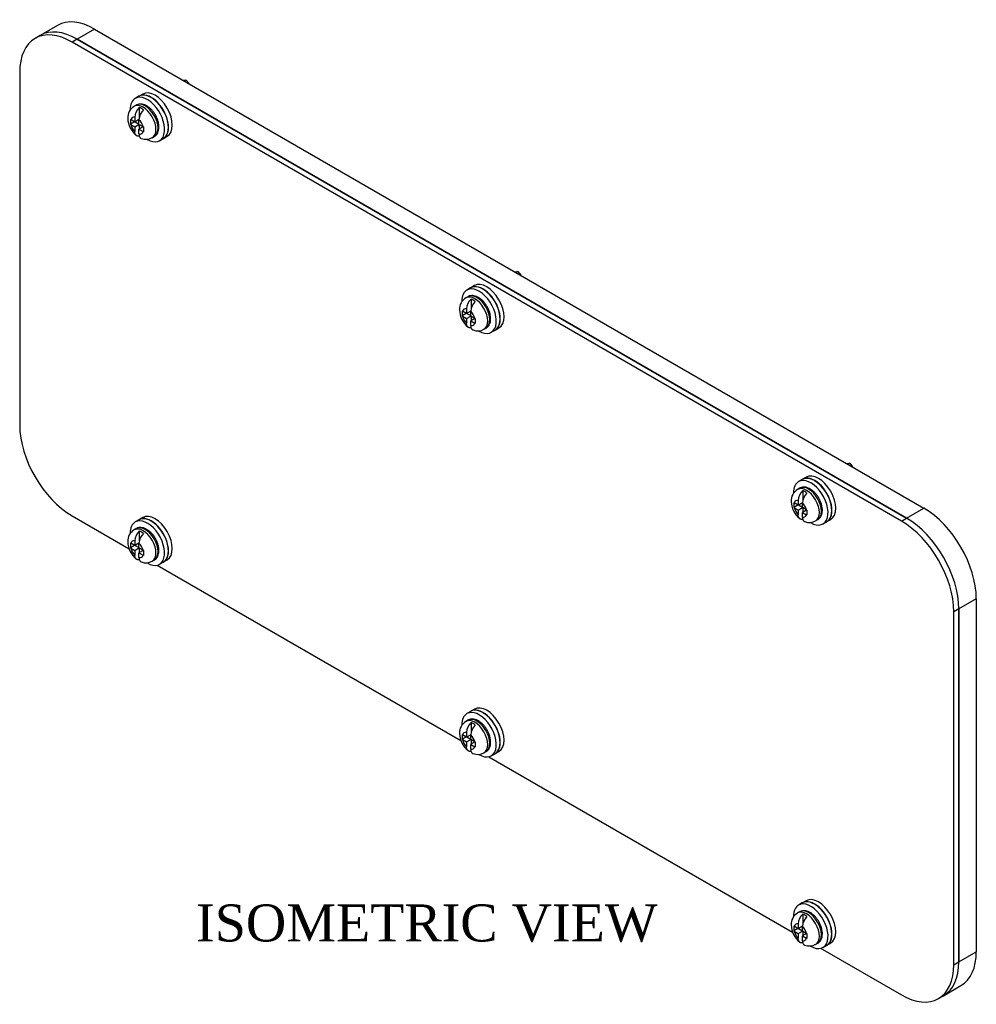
# Model space of a CAD drawing. Header units: inches. Extents: x 4.7 to 31.5, y 2.2 to 20.4.
# Tile 2 of 2: x 21.9 to 31.5, y 8 to 17.9. Entities that reach past the tile are written whole.
import ezdxf
from ezdxf.enums import TextEntityAlignment as Align

# ---------------------------------------------------------------- set-up
doc = ezdxf.new("R2010")
doc.units = ezdxf.units.IN
doc.header["$MEASUREMENT"] = 0
doc.layers.get('0').update_dxf_attribs({"linetype": 'CONTINUOUS'})
for name, color, linetype in [('COM54934', 7, 'CONTINUOUS'), ('GSK11192', 7, 'CONTINUOUS'), ('NTS17050', 7, 'CONTINUOUS'), ('SCS19489', 7, 'CONTINUOUS'), ('WAM30024', 7, 'CONTINUOUS')]:
    doc.layers.add(name, color=color, linetype=linetype)
doc.styles.add('SEACAD_TIMES_NEW_ROMAN', font='times.ttf')

msp = doc.modelspace()

# ---------------------------------------------------------------- linework, layer by layer
at = {"layer": 'COM54934', "color": 7, "linetype": 'Continuous'}
for p, q in [((22.0645, 17.7782), (22.0136, 17.7488)), ((22.4395, 17.741), (22.3886, 17.7116)), ((30.8364, 12.8931), (22.4395, 17.741)), ((30.7854, 12.8637), (22.3886, 17.7116)), ((21.8582, 17.4054), (21.8582, 13.8333)), ((22.3886, 12.9147), (22.9665, 12.581)), ((30.7854, 12.8637), (30.8364, 12.8931)), ((23.2508, 12.4169), (26.3249, 10.642)), ((31.3667, 11.9745), (31.3158, 11.9451)), ((31.3667, 8.4023), (31.3667, 11.9745)), ((31.3158, 8.3729), (31.3158, 11.9451)), ((26.6092, 10.4779), (29.6833, 8.703)), ((29.9676, 8.5389), (30.7854, 8.0667)), ((31.3158, 8.3729), (31.3667, 8.4023)), ((31.1604, 8.0296), (31.2114, 8.059))]:
    msp.add_line(p, q, dxfattribs=at)
for centre, major_axis, start_param, end_param in [((22.3886, 17.0992), (0.375, -0.6495), 2.356194, 3.926991), ((22.4395, 17.1286), (0.375, -0.6495), 2.356194, 3.141593), ((22.3886, 13.5271), (-0.375, 0.6495), 0.785398, 2.356194), ((30.7854, 12.2513), (0.375, -0.6495), 0.785398, 2.356194), ((30.8364, 12.2807), (-0.375, 0.6495), 3.926991, 5.497787), ((30.7854, 8.6791), (-0.375, 0.6495), 2.356194, 3.926991), ((30.8364, 8.7085), (-0.375, 0.6495), 3.141593, 3.926991)]:
    msp.add_ellipse(centre, major_axis=major_axis, ratio=0.57735, start_param=start_param, end_param=end_param, dxfattribs=at)
at = {"layer": 'GSK11192', "color": 7, "linetype": 'Continuous'}
for p, q in [((22.2412, 17.8802), (22.0645, 17.7782)), ((22.6162, 17.8431), (22.4395, 17.741)), ((22.6162, 17.8431), (31.0131, 12.9951)), ((22.4395, 17.741), (30.8364, 12.8931)), ((30.8364, 12.8931), (31.0131, 12.9951)), ((31.5435, 12.0766), (31.3667, 11.9745)), ((31.5435, 12.0766), (31.5435, 8.5044)), ((31.3667, 11.9745), (31.3667, 8.4023)), ((31.3667, 8.4023), (31.5435, 8.5044)), ((31.2114, 8.059), (31.3881, 8.1611))]:
    msp.add_line(p, q, dxfattribs=at)
for centre, major_axis, start_param, end_param in [((22.6162, 17.2307), (0.375, -0.6495), 2.356194, 3.141593), ((22.4395, 17.1286), (0.375, -0.6495), 2.356194, 3.141593), ((31.0131, 12.3827), (-0.375, 0.6495), 3.926991, 5.497787), ((30.8364, 12.2807), (0.375, -0.6495), 0.785398, 2.356194), ((31.0131, 8.8106), (-0.375, 0.6495), 3.141593, 3.926991), ((30.8364, 8.7085), (-0.375, 0.6495), 3.141593, 3.926991)]:
    msp.add_ellipse(centre, major_axis=major_axis, ratio=0.57735, start_param=start_param, end_param=end_param, dxfattribs=at)
at = {"layer": 'NTS17050', "color": 7, "linetype": 'Continuous'}
for p, q in [((23.5155, 17.3239), (23.5447, 17.3264)), ((23.5447, 17.3264), (23.5279, 17.3167)), ((23.5447, 17.3264), (23.5737, 17.2903)), ((26.8739, 15.3849), (26.9031, 15.3874)), ((26.9031, 15.3874), (26.8863, 15.3778)), ((26.9031, 15.3874), (26.9321, 15.3513)), ((30.2323, 13.4459), (30.2615, 13.4485)), ((30.2615, 13.4485), (30.2447, 13.4388)), ((30.2615, 13.4485), (30.2906, 13.4123))]:
    msp.add_line(p, q, dxfattribs=at)
at = {"layer": 'SCS19489', "color": 7, "linetype": 'Continuous'}
for p, q in [((23.0379, 17.0732), (23.0166, 17.061)), ((23.0695, 17.049), (23.0695, 16.9502)), ((23.0235, 16.9499), (23.0235, 16.9021)), ((23.0209, 16.9036), (22.9786, 16.8791)), ((23.0235, 16.9021), (22.9821, 16.926)), ((22.9821, 16.877), (23.0235, 16.8531)), ((23.066, 16.9266), (23.0235, 16.9021)), ((23.0235, 16.8531), (23.066, 16.8776)), ((23.0235, 16.8531), (23.0235, 16.8053)), ((23.0271, 16.9041), (23.066, 16.8816)), ((23.066, 16.8776), (23.066, 16.9254)), ((23.1074, 16.8537), (23.066, 16.8776)), ((23.1084, 16.8531), (23.066, 16.8286)), ((23.0695, 16.8755), (23.0695, 16.8306)), ((23.066, 16.8286), (23.1074, 16.8047)), ((23.066, 16.7808), (23.066, 16.8286)), ((23.2001, 16.7431), (23.2214, 16.7554)), ((26.3963, 15.1342), (26.375, 15.122)), ((26.4279, 15.11), (26.4279, 15.0112)), ((26.3793, 14.9646), (26.337, 14.9402)), ((26.3819, 14.9631), (26.3405, 14.987)), ((26.3819, 15.0109), (26.3819, 14.9631)), ((26.4244, 14.9876), (26.3819, 14.9631)), ((26.3855, 14.9651), (26.4244, 14.9427)), ((26.4244, 14.9386), (26.4244, 14.9864)), ((26.3405, 14.938), (26.3819, 14.9141)), ((26.3819, 14.9141), (26.4244, 14.9386)), ((26.3819, 14.9141), (26.3819, 14.8663)), ((26.4658, 14.9147), (26.4244, 14.9386)), ((26.4668, 14.9141), (26.4244, 14.8896)), ((26.4244, 14.8896), (26.4658, 14.8657)), ((26.4244, 14.8418), (26.4244, 14.8896)), ((26.4279, 14.9365), (26.4279, 14.8916)), ((26.5585, 14.8042), (26.5798, 14.8164)), ((29.7547, 13.1953), (29.7334, 13.183)), ((29.7863, 13.171), (29.7863, 13.0722)), ((29.7403, 13.0719), (29.7403, 13.0241)), ((29.7377, 13.0256), (29.6954, 13.0012)), ((29.7403, 13.0241), (29.6989, 13.048)), ((29.6989, 12.999), (29.7403, 12.9751)), ((29.7828, 13.0486), (29.7403, 13.0241)), ((29.7403, 12.9751), (29.7828, 12.9996)), ((29.7403, 12.9751), (29.7403, 12.9273)), ((29.7439, 13.0261), (29.7828, 13.0037)), ((29.7828, 12.9996), (29.7828, 13.0474)), ((29.8242, 12.9757), (29.7828, 12.9996)), ((29.8252, 12.9751), (29.7828, 12.9506)), ((29.7863, 12.9976), (29.7863, 12.9527)), ((29.7828, 12.9506), (29.8242, 12.9267)), ((29.7828, 12.9028), (29.7828, 12.9506)), ((29.9169, 12.8652), (29.9382, 12.8774)), ((23.0379, 12.7866), (23.0166, 12.7744)), ((23.0695, 12.7624), (23.0695, 12.6636)), ((23.0235, 12.6633), (23.0235, 12.6154)), ((23.0209, 12.617), (22.9786, 12.5925)), ((23.0235, 12.6154), (22.9821, 12.6394)), ((22.9821, 12.5904), (23.0235, 12.5665)), ((23.066, 12.64), (23.0235, 12.6154)), ((23.0235, 12.5665), (23.066, 12.591)), ((23.0235, 12.5665), (23.0235, 12.5186)), ((23.0271, 12.6175), (23.066, 12.595)), ((23.066, 12.591), (23.066, 12.6388)), ((23.1074, 12.567), (23.066, 12.591)), ((23.1084, 12.5665), (23.066, 12.542)), ((23.0695, 12.5889), (23.0695, 12.544)), ((23.066, 12.542), (23.1074, 12.5181)), ((23.066, 12.4942), (23.066, 12.542)), ((23.2001, 12.4565), (23.2214, 12.4688)), ((26.3963, 10.8476), (26.375, 10.8354)), ((26.4279, 10.8234), (26.4279, 10.7246)), ((26.3793, 10.678), (26.337, 10.6536)), ((26.3819, 10.6765), (26.3405, 10.7004)), ((26.3819, 10.7243), (26.3819, 10.6765)), ((26.4244, 10.701), (26.3819, 10.6765)), ((26.3855, 10.6785), (26.4244, 10.6561)), ((26.4244, 10.652), (26.4244, 10.6998)), ((26.3405, 10.6514), (26.3819, 10.6275)), ((26.3819, 10.6275), (26.4244, 10.652)), ((26.3819, 10.6275), (26.3819, 10.5797)), ((26.4658, 10.6281), (26.4244, 10.652)), ((26.4668, 10.6275), (26.4244, 10.603)), ((26.4244, 10.603), (26.4658, 10.5791)), ((26.4244, 10.5552), (26.4244, 10.603)), ((26.4279, 10.6499), (26.4279, 10.605)), ((26.5585, 10.5176), (26.5798, 10.5298)), ((29.7547, 8.9087), (29.7334, 8.8964)), ((29.7863, 8.8844), (29.7863, 8.7856)), ((29.7403, 8.7853), (29.7403, 8.7375)), ((29.7377, 8.739), (29.6954, 8.7146)), ((29.7403, 8.7375), (29.6989, 8.7614)), ((29.6989, 8.7124), (29.7403, 8.6885)), ((29.7828, 8.762), (29.7403, 8.7375)), ((29.7403, 8.6885), (29.7828, 8.713)), ((29.7403, 8.6885), (29.7403, 8.6407)), ((29.7439, 8.7395), (29.7828, 8.7171)), ((29.7828, 8.713), (29.7828, 8.7608)), ((29.8242, 8.6891), (29.7828, 8.713)), ((29.8252, 8.6885), (29.7828, 8.664)), ((29.7863, 8.711), (29.7863, 8.6661)), ((29.7828, 8.664), (29.8242, 8.6401)), ((29.7828, 8.6162), (29.7828, 8.664)), ((29.9169, 8.5786), (29.9382, 8.5908))]:
    msp.add_line(p, q, dxfattribs=at)
for centre, radius, start, end in [((23.0845, 16.9465), 0.1324, 120.65086, 182.72647), ((23.167, 16.9435), 0.1436, 132.76954, 177.47136), ((23.2099, 16.9189), 0.144, 132.83585, 177.40505), ((23.186, 16.9473), 0.2339, 181.74379, 231.00848), ((25.8725, 16.9036), 2.894, 179.51504, 180.48496), ((23.0272, 17.004), 0.0901, 237.35986, 240.02122), ((23.0272, 16.955), 0.0901, 237.35979, 240.02129), ((23.1561, 16.9381), 0.0975, 240.01262, 242.53897), ((26.011, 16.8271), 2.9, 179.51605, 180.48395), ((23.1371, 16.8489), 0.1224, 247.44526, 300.89808), ((23.1561, 16.8891), 0.0975, 240.01258, 242.53901), ((26.4429, 15.0075), 0.1324, 120.65086, 182.72647), ((26.5254, 15.0046), 0.1436, 132.76954, 177.47136), ((26.5683, 14.9799), 0.144, 132.83585, 177.40505), ((26.5444, 15.0084), 0.2339, 181.74379, 231.00848), ((29.2309, 14.9647), 2.894, 179.51504, 180.48496), ((26.3856, 15.0651), 0.0901, 237.35986, 240.02122), ((26.3856, 15.0161), 0.0901, 237.35979, 240.02129), ((26.5145, 14.9991), 0.0975, 240.01262, 242.53897), ((26.5145, 14.9501), 0.0975, 240.01258, 242.53901), ((29.3694, 14.8881), 2.9, 179.51605, 180.48395), ((26.4956, 14.91), 0.1224, 247.44526, 300.89808), ((29.8013, 13.0686), 0.1324, 120.65086, 182.72647), ((29.8838, 13.0656), 0.1436, 132.76954, 177.47136), ((29.9028, 13.0694), 0.2339, 181.74379, 231.00848), ((29.9267, 13.0409), 0.144, 132.83585, 177.40505), ((32.5893, 13.0257), 2.894, 179.51504, 180.48496), ((29.744, 13.1261), 0.0901, 237.35986, 240.02122), ((29.744, 13.0771), 0.0901, 237.35979, 240.02129), ((29.8729, 13.0601), 0.0975, 240.01262, 242.53897), ((32.7278, 12.9491), 2.9, 179.51605, 180.48395), ((29.854, 12.971), 0.1224, 247.44526, 300.89808), ((29.8729, 13.0111), 0.0975, 240.01258, 242.53901), ((23.0845, 12.6599), 0.1324, 120.65086, 182.72647), ((23.167, 12.6569), 0.1436, 132.76954, 177.47136), ((23.2099, 12.6322), 0.144, 132.83585, 177.40505), ((23.186, 12.6607), 0.2339, 181.74379, 231.00848), ((25.8725, 12.617), 2.894, 179.51504, 180.48496), ((23.0272, 12.7174), 0.0901, 237.35986, 240.02122), ((23.0272, 12.6684), 0.0901, 237.35979, 240.02129), ((23.1561, 12.6515), 0.0975, 240.01262, 242.53897), ((26.011, 12.5405), 2.9, 179.51605, 180.48395), ((23.1371, 12.5623), 0.1224, 247.44526, 300.89808), ((23.1561, 12.6025), 0.0975, 240.01258, 242.53901), ((26.4429, 10.7209), 0.1324, 120.65086, 182.72647), ((26.5254, 10.7179), 0.1436, 132.76954, 177.47136), ((26.5683, 10.6933), 0.144, 132.83585, 177.40505), ((26.5444, 10.7218), 0.2339, 181.74379, 231.00848), ((29.2309, 10.6781), 2.894, 179.51504, 180.48496), ((26.3856, 10.7785), 0.0901, 237.35986, 240.02122), ((26.3856, 10.7295), 0.0901, 237.35979, 240.02129), ((26.5145, 10.7125), 0.0975, 240.01262, 242.53897), ((26.5145, 10.6635), 0.0975, 240.01258, 242.53901), ((29.3694, 10.6015), 2.9, 179.51605, 180.48395), ((26.4956, 10.6234), 0.1224, 247.44526, 300.89808), ((29.8013, 8.782), 0.1324, 120.65086, 182.72647), ((29.8838, 8.779), 0.1436, 132.76954, 177.47136), ((29.9028, 8.7828), 0.2339, 181.74379, 231.00848), ((29.9267, 8.7543), 0.144, 132.83585, 177.40505), ((32.5893, 8.7391), 2.894, 179.51504, 180.48496), ((29.744, 8.8395), 0.0901, 237.35986, 240.02122), ((29.744, 8.7905), 0.0901, 237.35979, 240.02129), ((29.8729, 8.7735), 0.0975, 240.01262, 242.53897), ((32.7278, 8.6625), 2.9, 179.51605, 180.48395), ((29.854, 8.6844), 0.1224, 247.44526, 300.89808), ((29.8729, 8.7245), 0.0975, 240.01258, 242.53901)]:
    msp.add_arc(centre, radius, start, end, dxfattribs=at)
for centre, major_axis, start_param, end_param in [((23.1084, 16.9021), (0.0917, -0.1589), 0.001244, 3.140972), ((23.1296, 16.9143), (0.0917, -0.1589), 0.027213, 3.141593), ((23.0907, 16.8919), (-0.09, 0.1558), 5.3303, 5.665275), ((23.0448, 16.8653), (0.0468, -0.081), 2.682827, 3.600358), ((23.0448, 16.8653), (0.0467, -0.081), 4.253624, 5.171154), ((23.0448, 16.8653), (-0.0467, 0.081), 4.253624, 5.171154), ((23.0448, 16.8653), (-0.0468, 0.081), 2.682827, 3.600358), ((23.1296, 16.9143), (0.0917, -0.1589), 0, 0.027213), ((26.4668, 14.9631), (0.0917, -0.1589), 0.001244, 3.140972), ((26.488, 14.9753), (0.0917, -0.1589), 0.027213, 3.141593), ((26.4491, 14.9529), (-0.09, 0.1558), 5.3303, 5.665275), ((26.4032, 14.9263), (0.0468, -0.081), 2.682827, 3.600358), ((26.4032, 14.9263), (-0.0468, 0.081), 4.253624, 5.171154), ((26.4032, 14.9263), (0.0468, -0.081), 4.253624, 5.171154), ((26.4032, 14.9263), (-0.0468, 0.081), 2.682827, 3.600358), ((26.488, 14.9753), (0.0917, -0.1589), 0, 0.027213), ((29.8252, 13.0241), (0.0918, -0.1589), 0.001244, 3.140972), ((29.8464, 13.0364), (0.0918, -0.1589), 0.027213, 3.141593), ((29.8075, 13.0139), (-0.09, 0.1558), 5.3303, 5.665275), ((29.7616, 12.9874), (0.0467, -0.081), 2.682827, 3.600358), ((29.7616, 12.9874), (0.0468, -0.081), 4.253624, 5.171154), ((29.7616, 12.9874), (-0.0468, 0.081), 4.253624, 5.171154), ((29.7616, 12.9874), (-0.0468, 0.081), 2.682827, 3.600358), ((29.8464, 13.0364), (0.0918, -0.1589), 0, 0.027213), ((23.1084, 12.6154), (0.0917, -0.1589), 0.001244, 3.140972), ((23.1296, 12.6277), (0.0917, -0.1589), 0.027213, 3.141593), ((23.0907, 12.6052), (-0.09, 0.1558), 5.3303, 5.665275), ((23.0448, 12.5787), (0.0467, -0.081), 2.682827, 3.600358), ((23.0448, 12.5787), (0.0468, -0.081), 4.253624, 5.171154), ((23.0448, 12.5787), (-0.0468, 0.081), 4.253624, 5.171154), ((23.0448, 12.5787), (-0.0467, 0.081), 2.682827, 3.600358), ((23.1296, 12.6277), (0.0917, -0.1589), 0, 0.027213), ((26.4668, 10.6765), (0.0917, -0.1589), 0.001244, 3.140972), ((26.488, 10.6887), (0.0917, -0.1589), 0.027213, 3.141593), ((26.4491, 10.6663), (-0.09, 0.1558), 5.3303, 5.665275), ((26.4032, 10.6397), (0.0468, -0.081), 2.682827, 3.600358), ((26.4032, 10.6397), (-0.0468, 0.081), 4.253624, 5.171154), ((26.4032, 10.6397), (0.0467, -0.081), 4.253624, 5.171154), ((26.4032, 10.6397), (-0.0468, 0.081), 2.682827, 3.600358), ((26.488, 10.6887), (0.0917, -0.1589), 0, 0.027213), ((29.8252, 8.7375), (0.0918, -0.1589), 0.001244, 3.140972), ((29.8464, 8.7497), (0.0918, -0.1589), 0.027213, 3.141593), ((29.8075, 8.7273), (-0.09, 0.1558), 5.3303, 5.665275), ((29.7616, 8.7008), (0.0467, -0.081), 2.682827, 3.600358), ((29.7616, 8.7008), (0.0468, -0.081), 4.253624, 5.171154), ((29.7616, 8.7008), (-0.0468, 0.081), 4.253624, 5.171154), ((29.7616, 8.7008), (-0.0468, 0.081), 2.682827, 3.600358), ((29.8464, 8.7497), (0.0918, -0.1589), 0, 0.027213)]:
    msp.add_ellipse(centre, major_axis=major_axis, ratio=0.57735, start_param=start_param, end_param=end_param, dxfattribs=at)
for points, knots in [([(23.2244, 16.7578), (23.2299, 16.7615), (23.2401, 16.7687), (23.2531, 16.7863), (23.2626, 16.8077), (23.2679, 16.8328), (23.2687, 16.8607), (23.2648, 16.8908), (23.2565, 16.9218), (23.2441, 16.9525), (23.228, 16.982), (23.2088, 17.0094), (23.187, 17.0337), (23.1631, 17.0543), (23.1377, 17.0704), (23.1123, 17.0806), (23.0878, 17.0851), (23.0648, 17.0838), (23.0474, 17.0792), (23.0398, 17.0739), (23.0382, 17.0727)], [0, 0, 0, 0, 0.044067, 0.097671, 0.152395, 0.20959, 0.269186, 0.330048, 0.391, 0.451733, 0.512328, 0.572977, 0.633849, 0.695172, 0.75716, 0.819837, 0.875622, 0.928923, 0.986267, 1, 1, 1, 1]), ([(23.0695, 16.7592), (23.0662, 16.7584), (23.0629, 16.758), (23.0567, 16.7579), (23.0536, 16.7582), (23.048, 16.7596), (23.0453, 16.7606), (23.0404, 16.7634), (23.0381, 16.7652), (23.034, 16.7693), (23.0322, 16.7717), (23.0291, 16.7771), (23.0277, 16.7801), (23.0256, 16.7865), (23.0248, 16.79), (23.0238, 16.7973), (23.0235, 16.8012), (23.0235, 16.8053)], [0, 0, 0, 0, 0.125, 0.125, 0.25, 0.25, 0.375, 0.375, 0.5, 0.5, 0.625, 0.625, 0.75, 0.75, 0.875, 0.875, 1, 1, 1, 1]), ([(23.066, 16.7808), (23.066, 16.7727), (23.067, 16.7653), (23.0701, 16.7557), (23.0715, 16.7526), (23.0746, 16.7472), (23.0764, 16.7449), (23.0804, 16.7407), (23.0827, 16.7389), (23.0867, 16.7367), (23.0882, 16.736), (23.0898, 16.7354)], [0, 0, 0, 0, 0.25, 0.25, 0.375, 0.375, 0.5, 0.5, 0.625, 0.625, 0.6993902, 0.6993902, 0.6993902, 0.6993902]), ([(26.5828, 14.8188), (26.5883, 14.8225), (26.5985, 14.8297), (26.6115, 14.8473), (26.621, 14.8687), (26.6263, 14.8938), (26.6271, 14.9217), (26.6233, 14.9518), (26.6149, 14.9828), (26.6025, 15.0135), (26.5864, 15.043), (26.5672, 15.0704), (26.5454, 15.0948), (26.5215, 15.1153), (26.4961, 15.1314), (26.4708, 15.1417), (26.4462, 15.1461), (26.4232, 15.1448), (26.4058, 15.1402), (26.3982, 15.1349), (26.3966, 15.1337)], [0, 0, 0, 0, 0.044067, 0.097671, 0.152395, 0.20959, 0.269186, 0.330048, 0.391, 0.451733, 0.512328, 0.572977, 0.633849, 0.695172, 0.75716, 0.819837, 0.875622, 0.928923, 0.986267, 1, 1, 1, 1]), ([(26.4279, 14.8202), (26.4246, 14.8194), (26.4213, 14.819), (26.4151, 14.8189), (26.412, 14.8192), (26.4064, 14.8206), (26.4037, 14.8216), (26.3988, 14.8244), (26.3965, 14.8262), (26.3924, 14.8303), (26.3906, 14.8327), (26.3875, 14.8381), (26.3861, 14.8411), (26.384, 14.8476), (26.3832, 14.851), (26.3822, 14.8583), (26.3819, 14.8623), (26.3819, 14.8663)], [0, 0, 0, 0, 0.125, 0.125, 0.25, 0.25, 0.375, 0.375, 0.5, 0.5, 0.625, 0.625, 0.75, 0.75, 0.875, 0.875, 1, 1, 1, 1]), ([(26.4244, 14.8418), (26.4244, 14.8337), (26.4254, 14.8263), (26.4285, 14.8167), (26.4299, 14.8136), (26.433, 14.8083), (26.4348, 14.8059), (26.4388, 14.8017), (26.4411, 14.8), (26.4451, 14.7977), (26.4466, 14.797), (26.4482, 14.7964)], [0, 0, 0, 0, 0.25, 0.25, 0.375, 0.375, 0.5, 0.5, 0.625, 0.625, 0.6993902, 0.6993902, 0.6993902, 0.6993902]), ([(29.9412, 12.8798), (29.9467, 12.8836), (29.9569, 12.8907), (29.9699, 12.9083), (29.9794, 12.9298), (29.9847, 12.9548), (29.9855, 12.9828), (29.9817, 13.0128), (29.9733, 13.0438), (29.9609, 13.0746), (29.9448, 13.1041), (29.9256, 13.1314), (29.9038, 13.1558), (29.8799, 13.1764), (29.8545, 13.1924), (29.8292, 13.2027), (29.8046, 13.2072), (29.7816, 13.2059), (29.7642, 13.2013), (29.7566, 13.196), (29.755, 13.1948)], [0, 0, 0, 0, 0.044067, 0.097671, 0.152395, 0.20959, 0.269186, 0.330048, 0.391, 0.451733, 0.512328, 0.572977, 0.633849, 0.695172, 0.75716, 0.819837, 0.875622, 0.928923, 0.986267, 1, 1, 1, 1]), ([(29.7863, 12.8813), (29.783, 12.8805), (29.7797, 12.88), (29.7735, 12.8799), (29.7704, 12.8802), (29.7648, 12.8816), (29.7621, 12.8827), (29.7572, 12.8854), (29.7549, 12.8872), (29.7508, 12.8914), (29.749, 12.8938), (29.7459, 12.8991), (29.7445, 12.9021), (29.7424, 12.9086), (29.7417, 12.912), (29.7406, 12.9194), (29.7403, 12.9233), (29.7403, 12.9273)], [0, 0, 0, 0, 0.125, 0.125, 0.25, 0.25, 0.375, 0.375, 0.5, 0.5, 0.625, 0.625, 0.75, 0.75, 0.875, 0.875, 1, 1, 1, 1]), ([(29.7828, 12.9028), (29.7828, 12.8947), (29.7838, 12.8874), (29.7869, 12.8777), (29.7883, 12.8747), (29.7914, 12.8693), (29.7932, 12.8669), (29.7973, 12.8628), (29.7995, 12.861), (29.8035, 12.8587), (29.805, 12.858), (29.8066, 12.8574)], [0, 0, 0, 0, 0.25, 0.25, 0.375, 0.375, 0.5, 0.5, 0.625, 0.625, 0.6993902, 0.6993902, 0.6993902, 0.6993902]), ([(23.2244, 12.4712), (23.2299, 12.4749), (23.2401, 12.4821), (23.2531, 12.4997), (23.2626, 12.5211), (23.2679, 12.5462), (23.2687, 12.5741), (23.2648, 12.6042), (23.2565, 12.6352), (23.2441, 12.6659), (23.228, 12.6954), (23.2088, 12.7228), (23.187, 12.7471), (23.1631, 12.7677), (23.1377, 12.7838), (23.1123, 12.794), (23.0878, 12.7985), (23.0648, 12.7972), (23.0474, 12.7926), (23.0398, 12.7873), (23.0382, 12.7861)], [0, 0, 0, 0, 0.044067, 0.097671, 0.152395, 0.20959, 0.269186, 0.330048, 0.391, 0.451733, 0.512328, 0.572977, 0.633849, 0.695172, 0.75716, 0.819837, 0.875622, 0.928923, 0.986267, 1, 1, 1, 1]), ([(23.0695, 12.4726), (23.0662, 12.4718), (23.0629, 12.4714), (23.0567, 12.4713), (23.0536, 12.4716), (23.048, 12.473), (23.0453, 12.474), (23.0404, 12.4768), (23.0381, 12.4786), (23.034, 12.4827), (23.0322, 12.4851), (23.0291, 12.4905), (23.0277, 12.4935), (23.0256, 12.4999), (23.0248, 12.5034), (23.0238, 12.5107), (23.0235, 12.5146), (23.0235, 12.5186)], [0, 0, 0, 0, 0.125, 0.125, 0.25, 0.25, 0.375, 0.375, 0.5, 0.5, 0.625, 0.625, 0.75, 0.75, 0.875, 0.875, 1, 1, 1, 1]), ([(23.066, 12.4942), (23.066, 12.4861), (23.067, 12.4787), (23.0701, 12.469), (23.0715, 12.466), (23.0746, 12.4606), (23.0764, 12.4582), (23.0804, 12.4541), (23.0827, 12.4523), (23.0867, 12.4501), (23.0882, 12.4494), (23.0898, 12.4488)], [0, 0, 0, 0, 0.25, 0.25, 0.375, 0.375, 0.5, 0.5, 0.625, 0.625, 0.6993902, 0.6993902, 0.6993902, 0.6993902]), ([(26.5828, 10.5322), (26.5883, 10.5359), (26.5985, 10.5431), (26.6115, 10.5607), (26.621, 10.5821), (26.6263, 10.6072), (26.6271, 10.6351), (26.6233, 10.6652), (26.6149, 10.6962), (26.6025, 10.7269), (26.5864, 10.7564), (26.5672, 10.7838), (26.5454, 10.8082), (26.5215, 10.8287), (26.4961, 10.8448), (26.4708, 10.855), (26.4462, 10.8595), (26.4232, 10.8582), (26.4058, 10.8536), (26.3982, 10.8483), (26.3966, 10.8471)], [0, 0, 0, 0, 0.044067, 0.097671, 0.152395, 0.20959, 0.269186, 0.330048, 0.391, 0.451733, 0.512328, 0.572977, 0.633849, 0.695172, 0.75716, 0.819837, 0.875622, 0.928923, 0.986267, 1, 1, 1, 1]), ([(26.4279, 10.5336), (26.4246, 10.5328), (26.4213, 10.5324), (26.4151, 10.5323), (26.412, 10.5326), (26.4064, 10.534), (26.4037, 10.535), (26.3988, 10.5378), (26.3965, 10.5396), (26.3924, 10.5437), (26.3906, 10.5461), (26.3875, 10.5515), (26.3861, 10.5545), (26.384, 10.561), (26.3832, 10.5644), (26.3822, 10.5717), (26.3819, 10.5756), (26.3819, 10.5797)], [0, 0, 0, 0, 0.125, 0.125, 0.25, 0.25, 0.375, 0.375, 0.5, 0.5, 0.625, 0.625, 0.75, 0.75, 0.875, 0.875, 1, 1, 1, 1]), ([(26.4244, 10.5552), (26.4244, 10.5471), (26.4254, 10.5397), (26.4285, 10.5301), (26.4299, 10.527), (26.433, 10.5217), (26.4348, 10.5193), (26.4388, 10.5151), (26.4411, 10.5134), (26.4451, 10.5111), (26.4466, 10.5104), (26.4482, 10.5098)], [0, 0, 0, 0, 0.25, 0.25, 0.375, 0.375, 0.5, 0.5, 0.625, 0.625, 0.6993902, 0.6993902, 0.6993902, 0.6993902]), ([(29.9412, 8.5932), (29.9467, 8.5969), (29.9569, 8.6041), (29.9699, 8.6217), (29.9794, 8.6432), (29.9847, 8.6682), (29.9855, 8.6961), (29.9817, 8.7262), (29.9733, 8.7572), (29.9609, 8.788), (29.9448, 8.8175), (29.9256, 8.8448), (29.9038, 8.8692), (29.8799, 8.8898), (29.8545, 8.9058), (29.8292, 8.9161), (29.8046, 8.9206), (29.7816, 8.9193), (29.7642, 8.9147), (29.7566, 8.9094), (29.755, 8.9082)], [0, 0, 0, 0, 0.044067, 0.097671, 0.152395, 0.20959, 0.269186, 0.330048, 0.391, 0.451733, 0.512328, 0.572977, 0.633849, 0.695172, 0.75716, 0.819837, 0.875622, 0.928923, 0.986267, 1, 1, 1, 1]), ([(29.7863, 8.5947), (29.783, 8.5939), (29.7797, 8.5934), (29.7735, 8.5933), (29.7704, 8.5936), (29.7648, 8.595), (29.7621, 8.596), (29.7572, 8.5988), (29.7549, 8.6006), (29.7508, 8.6048), (29.749, 8.6071), (29.7459, 8.6125), (29.7445, 8.6155), (29.7424, 8.622), (29.7417, 8.6254), (29.7406, 8.6328), (29.7403, 8.6367), (29.7403, 8.6407)], [0, 0, 0, 0, 0.125, 0.125, 0.25, 0.25, 0.375, 0.375, 0.5, 0.5, 0.625, 0.625, 0.75, 0.75, 0.875, 0.875, 1, 1, 1, 1]), ([(29.7828, 8.6162), (29.7828, 8.6081), (29.7838, 8.6008), (29.7869, 8.5911), (29.7883, 8.5881), (29.7914, 8.5827), (29.7932, 8.5803), (29.7973, 8.5762), (29.7995, 8.5744), (29.8035, 8.5721), (29.805, 8.5714), (29.8066, 8.5708)], [0, 0, 0, 0, 0.25, 0.25, 0.375, 0.375, 0.5, 0.5, 0.625, 0.625, 0.6993902, 0.6993902, 0.6993902, 0.6993902])]:
    msp.add_open_spline(points, degree=3, knots=knots, dxfattribs=at)
at = {"layer": 'WAM30024', "color": 7, "linetype": 'Continuous'}
for p, q in [((23.0651, 17.1623), (23.0273, 17.1405)), ((23.1051, 17.1854), (23.0673, 17.1635)), ((23.3143, 16.7357), (23.3521, 16.7576)), ((23.2743, 16.7126), (23.3121, 16.7345)), ((26.4236, 15.2233), (26.3857, 15.2015)), ((26.4635, 15.2464), (26.4257, 15.2246)), ((26.6327, 14.7737), (26.6706, 14.7955)), ((26.6727, 14.7967), (26.7105, 14.8186)), ((29.782, 13.2844), (29.7441, 13.2625)), ((29.8219, 13.3074), (29.7841, 13.2856)), ((23.0651, 12.8757), (23.0273, 12.8539)), ((23.1051, 12.8988), (23.0673, 12.8769)), ((29.9911, 12.8347), (30.029, 12.8565)), ((30.0311, 12.8578), (30.0689, 12.8796)), ((23.3143, 12.4491), (23.3521, 12.4709)), ((23.2743, 12.426), (23.3121, 12.4479)), ((26.4236, 10.9367), (26.3857, 10.9149)), ((26.4635, 10.9598), (26.4257, 10.9379)), ((26.6327, 10.4871), (26.6706, 10.5089)), ((26.6727, 10.5101), (26.7105, 10.532)), ((29.782, 8.9977), (29.7441, 8.9759)), ((29.8219, 9.0208), (29.7841, 8.999)), ((30.0311, 8.5712), (30.0689, 8.593)), ((29.9911, 8.5481), (30.029, 8.5699))]:
    msp.add_line(p, q, dxfattribs=at)
for centre, major_axis, start_param, end_param in [((23.1508, 16.9266), (-0.1235, 0.2139), 2.348137, 6.283185), ((23.1886, 16.9484), (0.1235, -0.2139), 0, 3.141593), ((23.1908, 16.9496), (0.1235, -0.2139), 0, 3.141593), ((23.2286, 16.9715), (-0.1235, 0.2139), 3.141593, 6.283185), ((23.1908, 16.9496), (0.122, -0.2113), 0.779275, 2.362316), ((23.1508, 16.9266), (-0.1235, 0.2139), 0, 0.785398), ((26.5471, 15.0094), (0.1235, -0.2139), 0, 3.141593), ((26.5492, 15.0106), (0.1235, -0.2139), 0, 3.141593), ((26.587, 15.0325), (-0.1235, 0.2139), 3.141593, 6.283185), ((26.5092, 14.9876), (-0.1235, 0.2139), 0, 0.785398), ((26.5092, 14.9876), (-0.1235, 0.2139), 2.348137, 6.283185), ((26.5492, 15.0106), (0.122, -0.2113), 0.779269, 2.362323), ((29.8676, 13.0486), (-0.1235, 0.2139), 0, 0.785398), ((29.8676, 13.0486), (-0.1235, 0.2139), 2.348137, 6.283185), ((29.9055, 13.0704), (0.1235, -0.2139), 0, 3.141593), ((29.9076, 13.0717), (0.1235, -0.2139), 0, 3.141593), ((29.9454, 13.0935), (-0.1235, 0.2139), 3.141593, 6.283185), ((29.9076, 13.0717), (0.122, -0.2113), 0.779269, 2.362323), ((23.1508, 12.6399), (-0.1235, 0.2139), 2.348137, 6.283185), ((23.1886, 12.6618), (0.1235, -0.2139), 0, 3.141593), ((23.1908, 12.663), (0.1235, -0.2139), 0, 3.141593), ((23.2286, 12.6849), (-0.1235, 0.2139), 3.141593, 6.283185), ((23.1908, 12.663), (0.122, -0.2113), 0.779269, 2.362323), ((23.1508, 12.6399), (-0.1235, 0.2139), 0, 0.785398), ((26.5471, 10.7228), (0.1235, -0.2139), 0, 3.141593), ((26.5492, 10.724), (0.1235, -0.2139), 0, 3.141593), ((26.587, 10.7459), (-0.1235, 0.2139), 3.141593, 6.283185), ((26.5092, 10.701), (-0.1235, 0.2139), 0, 0.785398), ((26.5092, 10.701), (-0.1235, 0.2139), 2.348137, 6.283185), ((26.5492, 10.724), (0.122, -0.2113), 0.77927, 2.362323), ((29.8676, 8.762), (-0.1235, 0.2139), 0, 0.785398), ((29.8676, 8.762), (-0.1235, 0.2139), 2.348137, 6.283185), ((29.9055, 8.7838), (0.1235, -0.2139), 0, 3.141593), ((29.9076, 8.7851), (0.1235, -0.2139), 0, 3.141593), ((29.9454, 8.8069), (-0.1235, 0.2139), 3.141593, 6.283185), ((29.9076, 8.7851), (0.122, -0.2113), 0.779279, 2.362315)]:
    msp.add_ellipse(centre, major_axis=major_axis, ratio=0.57735, start_param=start_param, end_param=end_param, dxfattribs=at)

# ---------------------------------------------------------------- texts
at = {"color": 2, "linetype": 'Continuous', "style": 'SEACAD_TIMES_NEW_ROMAN'}
msp.add_text('ISOMETRIC VIEW', height=0.375, dxfattribs=at).set_placement((23.6444, 8.9834), align=Align.TOP_LEFT)

doc.saveas('drawing.dxf')
